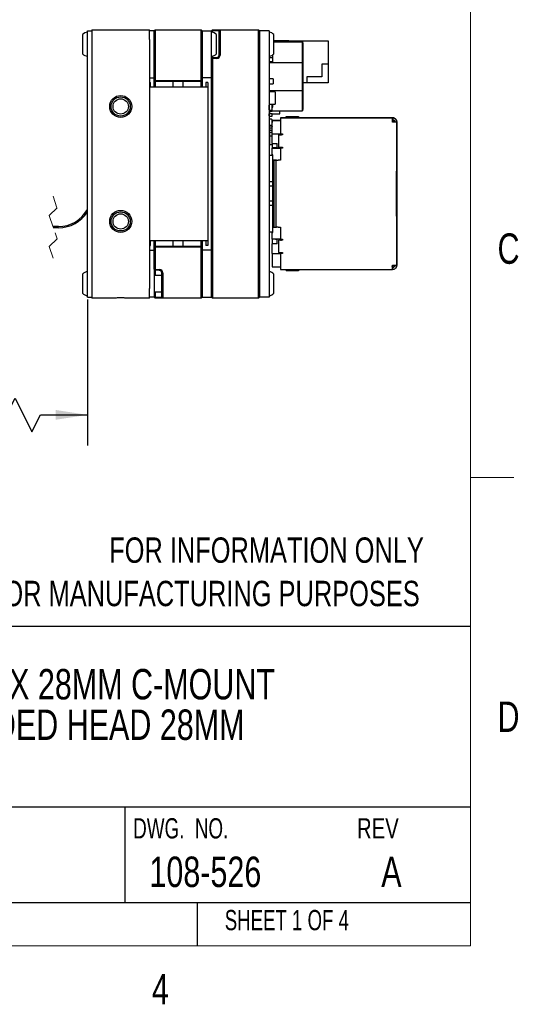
# Model space of a CAD drawing. Header units: millimetres. Extents: x 5 to 274, y 4 to 211.
# Tile 10 of 12: x 222 to 274, y 4 to 107. Entities that reach past the tile are written whole.
import ezdxf

# ---------------------------------------------------------------- set-up
doc = ezdxf.new("R2010")
doc.units = ezdxf.units.MM
doc.linetypes.add('HIDDEN', pattern=[1.905, 1.27, -0.635])
doc.layers.add('DIMENSIONS', color=8, linetype='Continuous')
doc.layers.add('FORMAT', color=7, linetype='Continuous')
doc.styles.add('SLDTEXTSTYLE0', font='TXT', dxfattribs={"width": 0.75})
doc.styles.add('SLDTEXTSTYLE1', font='TXT', dxfattribs={"width": 0.6875})
doc.styles.add('SLDTEXTSTYLE2', font='TXT', dxfattribs={"width": 0.694444})
doc.dimstyles.new('SLDDIMSTYLE0', dxfattribs={"dimtxt": 2.645833, "dimasz": 3.302, "dimexe": 0, "dimexo": 0.0625, "dimgap": 0.661458, "dimtad": 0, "dimtih": 1, "dimtoh": 1, "dimrnd": 1e-09, "dimzin": 12, "dimdsep": 46, "dimtxsty": 'SLDTEXTSTYLE0', "dimsah": 1, "dimcen": 0.09, "dimadec": 0, "dimazin": 3, "dimtfac": 1, "dimtofl": 0, "dimtmove": 0, "dimatfit": 3, "dimfxl": 0, "dimfrac": 2, "dimtolj": 1, "dimtzin": 12, "dimarcsym": 0})

# ---------------------------------------------------------------- blocks, each defined once
blk = doc.blocks.new('SW_NOTE_0')
at = {"layer": 'FORMAT', "color": 0, "char_height": 3.175, "attachment_point": 1, "style": 'SLDTEXTSTYLE0'}
for s, insert in [('PHOENIX 28MM C-MOUNT', (0, 4.09)), ('EXTENDED HEAD 28MM', (0, -0.14))]:
    blk.add_mtext(s, dxfattribs=dict(at, insert=insert))
blk = doc.blocks.new('SW_NOTE_0_3')
at = {"layer": 'FORMAT', "color": 0, "char_height": 2.6458, "attachment_point": 3, "style": 'SLDTEXTSTYLE0'}
for s, insert in [('FOR INFORMATION ONLY', (41.75, 3.41)), ('NOT FOR MANUFACTURING PURPOSES', (41.32, -1.12))]:
    blk.add_mtext(s, dxfattribs=dict(at, insert=insert))
blk = doc.blocks.new('_D')
at = {"layer": 'DIMENSIONS'}
for p, q in [((212.66, 87.46), (212.66, 62.45)), ((229.17, 77.66), (229.17, 62.45)), ((220.73, 65.63), (221.61, 67.39)), ((221.61, 67.39), (223.37, 63.86)), ((212.66, 65.63), (203.63, 65.63)), ((212.66, 65.63), (220.73, 65.63)), ((223.37, 63.86), (224.26, 65.63)), ((224.26, 65.63), (229.17, 65.63))]:
    blk.add_line(p, q, dxfattribs=at)
for points in [[(212.66, 65.63), (215.96, 65.12), (215.96, 66.14)], [(229.17, 65.63), (225.87, 66.14), (225.87, 65.12)]]:
    blk.add_solid(points, dxfattribs=at)
at = {"layer": 'DIMENSIONS', "attachment_point": 1, "style": 'SLDTEXTSTYLE0'}
for s, insert, char_height in [('CABLE LENGTH', (178.5, 69.04), 2.6458), ('154MM', (184.89, 64.84), 2.646)]:
    blk.add_mtext(s, dxfattribs=dict(at, insert=insert, char_height=char_height))

msp = doc.modelspace()

# ---------------------------------------------------------------- linework, layer by layer
at = {"color": 7, "linetype": 'Continuous', "lineweight": 25}
for p, q in [((228.6681278, 105.3276673), (228.6681278, 104.6634406)), ((229.1681289, 104.7276665), (229.1681289, 105.7276666)), ((229.1681289, 105.7276666), (229.6471267, 105.7276666)), ((229.6471267, 105.8276665), (229.6471267, 104.8276663)), ((229.6471267, 105.8276665), (231.9597422, 105.8276665)), ((233.3345159, 105.8276665), (235.6471314, 105.8276665)), ((235.6471314, 104.8276663), (235.6471314, 105.8276665)), ((236.147125, 105.7276666), (235.6471314, 105.7276666)), ((236.147125, 105.7276666), (236.2471266, 105.8276665)), ((236.147125, 104.8276663), (236.147125, 105.7276666)), ((236.2471266, 105.8276665), (236.2471266, 104.8276663)), ((236.2471266, 105.8276665), (241.0471259, 105.8276665)), ((241.0471259, 104.8276663), (241.0471259, 105.8276665)), ((241.0471259, 105.8276665), (241.1471276, 105.7276666)), ((241.1471276, 105.7276666), (241.1471276, 104.8276663)), ((241.1471276, 105.7276666), (242.1471297, 105.7276666)), ((242.1471297, 105.7276666), (242.2471314, 105.8276665)), ((242.2470643, 105.7276666), (242.1471297, 105.7276666)), ((242.1471297, 104.8276663), (242.1471297, 105.7276666)), ((242.2470643, 105.7276666), (242.2471314, 105.8276665)), ((242.2470643, 105.7276666), (242.2470643, 105.5626475)), ((242.7058562, 105.7276666), (242.2470643, 105.7276666)), ((242.2471314, 105.8276665), (242.709343, 105.8276665)), ((242.6471307, 103.327667), (242.6471307, 105.3276673)), ((242.9471283, 105.7276666), (242.7058562, 105.7276666)), ((242.709343, 105.8276665), (243.04713, 105.8276665)), ((243.04713, 105.8276665), (242.9471283, 105.7276666)), ((242.9471283, 104.8276663), (242.9471283, 105.7276666)), ((243.04713, 105.8276665), (243.04713, 104.8276663)), ((243.04713, 105.8276665), (247.0471307, 105.8276665)), ((247.0471307, 104.8276663), (247.0471307, 105.8276665)), ((247.0471307, 105.8276665), (247.1471249, 105.7276666)), ((247.1471249, 105.7276666), (247.1471249, 104.8276663)), ((248.1471269, 105.7276666), (247.1471249, 105.7276666)), ((248.1471269, 105.7276666), (248.1471269, 104.8276663)), ((248.6471279, 103.327667), (248.6471279, 105.3276673)), ((228.6681278, 104.6634406), (228.6681278, 103.327667)), ((229.1681289, 78.9276675), (229.1681289, 104.7276665)), ((229.6471267, 104.8276663), (229.6471267, 78.8276667)), ((235.6471314, 104.8276663), (235.6471314, 78.8276667)), ((236.147125, 100.5276671), (236.147125, 104.8276663)), ((236.147125, 104.8276663), (236.147125, 100.8276675)), ((236.2471266, 104.8276663), (236.2471266, 100.5276671)), ((241.0471259, 100.5276671), (241.0471259, 104.8276663)), ((241.1471276, 104.8276663), (241.1471276, 100.5276671)), ((241.1471276, 100.8276675), (241.1471276, 104.8276663)), ((242.1471297, 100.8276675), (242.1471297, 104.8276663)), ((242.9471283, 103.1970257), (242.9471283, 104.8276663)), ((243.04713, 104.8276663), (243.04713, 103.1970257)), ((247.0471307, 78.8276667), (247.0471307, 104.8276663)), ((247.1471249, 104.8276663), (247.1471249, 78.8276667)), ((248.1471269, 104.8276663), (248.1471269, 78.8276667)), ((248.6471279, 104.6881877), (250.2271279, 104.6881877)), ((250.2271279, 104.6781872), (248.6471279, 104.6781872)), ((248.6471279, 104.6233826), (251.6271367, 104.6233826)), ((248.6471279, 104.5720164), (251.6271367, 104.5720164)), ((250.2271279, 104.6233826), (250.2271279, 104.6881877)), ((250.2271279, 104.6881877), (254.3271302, 104.6881877)), ((251.6271367, 102.5190266), (251.6271367, 104.6233826)), ((251.6271367, 104.6233826), (251.6271367, 104.5720164)), ((251.6271367, 104.5720164), (251.6271367, 102.3920613)), ((251.6271367, 104.4229591), (251.6271367, 104.4721656)), ((251.6271367, 104.4721656), (251.6771375, 104.4721656)), ((251.6271367, 102.3113044), (251.6271367, 104.4229591)), ((251.6771375, 104.4229591), (251.6271367, 104.4229591)), ((251.6771375, 104.4229591), (251.6771301, 102.3113044)), ((251.6771375, 104.4721656), (251.6771375, 104.4229591)), ((251.6771375, 102.4774077), (251.6771375, 104.4721656)), ((254.3271302, 104.6881877), (254.3271302, 102.2381872)), ((242.2470643, 102.9311573), (242.1471297, 102.8239854)), ((242.2471314, 102.8310979), (242.1471297, 102.8239854)), ((242.1471297, 78.8276667), (242.1471297, 102.8239854)), ((242.2470643, 103.0926878), (242.2470643, 102.9311573)), ((242.2470643, 102.9311573), (242.7058562, 102.9471779)), ((242.2471314, 102.8310979), (242.2470643, 102.9311573)), ((242.709343, 102.8472386), (242.2471314, 102.8310979)), ((242.2471314, 102.8310979), (242.2471314, 78.8276667)), ((248.1771304, 103.0807343), (248.1771304, 102.8932553)), ((248.1771304, 102.5017878), (248.1771304, 102.8932553)), ((248.5571324, 102.8932553), (248.1771304, 102.8932553)), ((248.5571324, 102.5017878), (248.5571324, 103.2417059)), ((251.6771301, 101.7405238), (251.6771301, 103.2445455)), ((251.6771301, 103.1456484), (251.6771301, 102.526235)), ((251.6771301, 102.5142452), (251.6771301, 102.9785784)), ((251.6771301, 102.9689653), (251.6771301, 101.9623127)), ((248.5571324, 102.5017878), (248.1771304, 102.5017878)), ((248.1771304, 102.5017878), (248.1771304, 102.3920613)), ((251.6271367, 102.3920613), (248.1771304, 102.3920613)), ((248.1771304, 100.7091688), (248.1771304, 102.3920613)), ((251.6271367, 99.6080475), (251.6271367, 102.5190266)), ((251.6271367, 102.3920613), (251.6271367, 99.4810822)), ((251.6271367, 99.5227011), (251.6271367, 102.3113044)), ((251.6271367, 102.3113044), (251.6771301, 102.3113044)), ((251.6771301, 102.526235), (251.6771301, 102.5142452)), ((251.6771301, 102.4756549), (251.6771301, 102.1678426)), ((251.6771301, 101.5369628), (251.6771301, 102.4756549)), ((251.6771301, 102.3113044), (251.6771301, 99.5227011)), ((251.6771301, 102.1678426), (251.6771301, 101.323878)), ((251.6771301, 101.9623127), (251.6771301, 101.3835712)), ((251.6771375, 99.6888044), (251.6771375, 102.4774077)), ((254.3271302, 102.2381872), (253.6771341, 102.2381872)), ((253.6771341, 102.2381872), (253.6771341, 100.9381876)), ((254.3271302, 102.2381872), (254.3271302, 100.2881877)), ((235.6471314, 100.8276675), (236.147125, 100.8276675)), ((242.1471297, 100.8276675), (241.1471276, 100.8276675)), ((251.6771301, 101.0361236), (251.6771301, 100.4082687)), ((251.6771301, 100.4319364), (251.6771301, 100.9587242)), ((251.6771375, 101.2241017), (251.6771375, 101.6105065)), ((253.6771341, 100.9381876), (252.0771294, 100.9381876)), ((252.0771294, 100.9381876), (252.0771294, 100.2881868)), ((235.6471314, 100.3276674), (235.7471256, 100.3276674)), ((236.7471277, 99.8276673), (235.6471314, 99.8276673)), ((235.7471256, 99.9298399), (235.7471256, 100.3276674)), ((235.7847958, 99.8276673), (235.7471256, 99.9298399)), ((236.2471266, 100.4276673), (236.147125, 100.5276671)), ((236.147125, 100.5276671), (236.2471266, 100.5276671)), ((236.147125, 100.3276674), (236.147125, 100.5276671)), ((236.147125, 99.8276673), (236.147125, 100.3276674)), ((236.2885519, 100.4276673), (236.2471266, 100.5276671)), ((236.2471266, 100.5276671), (241.0471259, 100.5276671)), ((236.2885519, 100.4276673), (236.2471266, 100.4276673)), ((236.2480058, 100.4276673), (236.2480058, 99.8276673)), ((241.0057082, 100.4276673), (236.2885519, 100.4276673)), ((240.5471249, 99.8276673), (236.7471277, 99.8276673)), ((238.147129, 99.8276673), (238.147129, 100.4276673)), ((239.147131, 100.4276673), (239.147131, 99.8276673)), ((241.7019277, 99.8276673), (240.5471249, 99.8276673)), ((241.0057082, 100.4276673), (241.0471259, 100.5276671)), ((241.0471259, 100.4276673), (241.0057082, 100.4276673)), ((241.0462468, 99.8276673), (241.0462468, 100.4276673)), ((241.0471259, 100.5276671), (241.1471276, 100.5276671)), ((241.0471259, 100.4276673), (241.1471276, 100.5276671)), ((241.1471276, 100.5276671), (241.1471276, 100.3276674)), ((241.1471276, 100.3276674), (241.1471276, 99.8276673)), ((241.547127, 99.9298399), (241.5094643, 99.8276673)), ((241.7471303, 100.3276674), (241.547127, 100.3276674)), ((241.547127, 100.3276674), (241.547127, 99.9298399)), ((241.7471303, 99.9298399), (241.7019277, 99.8276673)), ((241.7471303, 100.3276674), (241.7471303, 99.9298399)), ((241.7471303, 99.9298399), (241.7471303, 83.725494)), ((248.5771297, 100.7091688), (248.1771304, 100.7091688)), ((248.1771304, 100.1851695), (248.1771304, 100.7091688)), ((248.1771304, 99.4810822), (248.1771304, 100.1851695)), ((248.1771304, 100.1851695), (248.5771297, 100.1851695)), ((248.5771297, 100.7091688), (248.5771297, 100.1851695)), ((251.6771301, 100.4082687), (251.6771301, 100.1873218)), ((251.6771301, 100.3744301), (251.6771301, 99.7465752)), ((251.6771301, 99.7702439), (251.6771301, 100.2970316)), ((252.0771294, 100.2881868), (251.6771301, 100.2881868)), ((251.6771301, 99.6077858), (251.6771301, 100.2637666)), ((251.6771301, 100.2464514), (251.6771301, 99.6875853)), ((251.6771301, 99.7465752), (251.6771301, 99.5256283)), ((254.3271302, 100.2881877), (252.0771294, 100.2881877)), ((248.1671317, 99.2079728), (248.1671317, 99.0179727)), ((248.1671317, 99.0179727), (248.1671317, 98.9228344)), ((248.1671317, 99.0179727), (248.1771304, 99.0179727)), ((248.1671317, 98.9228344), (248.1671317, 98.8745742)), ((248.1671317, 98.9228344), (248.1771304, 98.9228344)), ((248.1671317, 98.8745742), (248.1771304, 98.8745742)), ((248.1771304, 99.4810822), (248.1771304, 99.3676685)), ((248.1771304, 99.4810822), (251.6271367, 99.4810822)), ((248.7771331, 99.3676685), (248.1771304, 99.3676685)), ((248.1771304, 98.0676688), (248.1771304, 99.3676685)), ((248.7771331, 99.3676685), (248.7771331, 98.0676688)), ((251.6271367, 97.4280924), (251.6271367, 99.6080475)), ((251.6271367, 97.5279432), (251.6271367, 99.5227011)), ((251.6271367, 99.5227011), (251.6771301, 99.5227011)), ((251.6271367, 99.4810822), (251.6271367, 97.3767262)), ((251.6771301, 99.7127366), (251.6771301, 99.0848826)), ((251.6771301, 97.5771496), (251.6771375, 99.6888044)), ((251.6771301, 99.6875853), (251.6771301, 99.6001192)), ((251.6771301, 99.1085503), (251.6771301, 99.6353381)), ((251.6771301, 98.9460932), (251.6771301, 99.6020731)), ((251.6771301, 99.5847589), (251.6771301, 99.0258917)), ((251.6771301, 99.5227011), (251.6771301, 97.5279432)), ((251.6771301, 99.0848826), (251.6771301, 98.8639357)), ((251.6771301, 99.0258917), (251.6771301, 98.9384256)), ((251.6771301, 98.2843997), (251.6771301, 98.9403805)), ((251.6771301, 98.9230653), (251.6771301, 98.3641992)), ((248.1571331, 97.4775819), (248.1571331, 97.977582)), ((248.1671317, 98.4579386), (248.1671317, 98.4179728)), ((248.1771304, 98.4579386), (248.1671317, 98.4579386)), ((248.1671317, 98.4179728), (248.1671317, 98.2279727)), ((248.1771304, 98.4179728), (248.1671317, 98.4179728)), ((248.1671317, 98.2279727), (248.1671317, 98.0075808)), ((248.1771304, 98.0676688), (248.7771331, 98.0676688)), ((248.1771304, 98.0676688), (248.1771304, 98.0175823)), ((248.4071373, 98.0275819), (248.2071339, 98.0275819)), ((248.4571307, 97.4775819), (248.4571307, 97.977582)), ((248.4571307, 97.7509549), (248.5571324, 97.7509549)), ((248.5571324, 97.7509549), (248.5571324, 98.0676688)), ((251.6771301, 98.3641992), (251.6771301, 98.2767331)), ((248.1571331, 96.857593), (248.1571331, 97.0575927)), ((248.1671317, 97.4475822), (248.1671317, 97.3377541)), ((248.1771304, 97.3377541), (248.1671317, 97.3377541)), ((248.1671317, 97.0977532), (248.1671317, 96.8177534)), ((248.1771304, 97.0977532), (248.1671317, 97.0977532)), ((248.1771304, 96.8177534), (248.1671317, 96.8177534)), ((248.1771304, 97.3377541), (248.1771304, 97.3277535)), ((248.1771304, 97.3277535), (248.1771304, 97.1077537)), ((248.1771304, 97.3277535), (248.4571307, 97.3277535)), ((248.1771304, 97.1077537), (248.4571307, 97.1077537)), ((248.1771304, 97.0977532), (248.1771304, 97.1077537)), ((248.1771304, 96.8177534), (248.1771304, 96.8077533)), ((248.1771304, 96.8077533), (248.4571307, 96.8077533)), ((248.2071339, 96.8075931), (248.2031329, 96.8077533)), ((248.2071339, 97.427582), (248.4071373, 97.427582)), ((248.2071339, 96.8075931), (248.4071373, 96.8075931)), ((248.4111308, 96.8077533), (248.4071373, 96.8075931)), ((248.4571307, 97.6177534), (248.4671368, 97.6177534)), ((248.4571307, 97.3377541), (248.4671368, 97.3377541)), ((248.4571307, 97.3277535), (248.4571307, 97.3377541)), ((248.4571307, 97.0977532), (248.4571307, 97.1077537)), ((248.4571307, 97.0977532), (248.4671368, 97.0977532)), ((248.4571307, 96.8177534), (248.4671368, 96.8177534)), ((248.4571307, 96.8077533), (248.4571307, 96.8177534)), ((248.4671368, 97.3377541), (248.4671368, 97.6177534)), ((248.4671368, 97.3767262), (251.6271367, 97.3767262)), ((248.4671368, 96.8177534), (248.4671368, 97.0977532)), ((248.4671368, 97.0555484), (249.2771341, 97.0555484)), ((249.2771341, 97.0555484), (249.2771341, 97.3767262)), ((249.3364557, 96.6527989), (251.5798776, 96.6527989)), ((261.0364525, 96.652798), (249.3364557, 96.652798)), ((249.3364557, 96.652798), (249.3364557, 96.2027978)), ((249.9364584, 96.6527994), (249.9364584, 96.7822355)), ((249.9364584, 96.7822355), (251.236458, 96.7822355)), ((251.236458, 96.6527989), (251.236458, 96.7822355)), ((251.236458, 96.7822355), (251.236458, 96.6527994)), ((251.445037, 96.6527989), (251.5798776, 96.6527989)), ((251.5798776, 96.6527989), (254.3917193, 96.6527994)), ((251.5798776, 96.6527994), (253.6364539, 96.6527994)), ((251.6271367, 97.5279432), (251.6771301, 97.5279432)), ((251.6271367, 97.3767262), (251.6271367, 97.4280924)), ((251.6771301, 97.5279432), (251.6771301, 97.5771496)), ((254.0639459, 96.6527994), (254.3917193, 96.6527994)), ((254.3917193, 96.6527994), (259.536457, 96.6527994)), ((259.536457, 96.6527989), (259.2364593, 96.6527989)), ((259.2364593, 96.652798), (261.0364525, 96.652798)), ((261.03646, 96.6527994), (259.536457, 96.6527989)), ((261.0364525, 96.2027978), (261.0364525, 96.652798)), ((261.0364525, 96.652798), (261.0364525, 96.4527979)), ((248.1571331, 96.437581), (248.1571331, 95.9375814)), ((248.1671317, 95.7484321), (248.1671317, 95.6084324)), ((248.1671317, 95.6084324), (248.1771304, 95.6084324)), ((248.1771304, 95.8975811), (248.1771304, 95.7584322)), ((248.4571307, 95.7584322), (248.1771304, 95.7584322)), ((248.1771304, 95.7584322), (248.1771304, 95.7484321)), ((248.1771304, 95.6084324), (248.4571307, 95.6084324)), ((248.1771304, 95.6084324), (248.1771304, 95.3084325)), ((248.4071373, 96.4875814), (248.2071339, 96.4875814)), ((248.2071339, 95.887581), (248.4071373, 95.887581)), ((248.4571307, 95.9375814), (248.4571307, 96.437581)), ((248.4571307, 96.3340882), (248.4864562, 96.3340882)), ((248.4571307, 95.7584322), (248.4571307, 95.7484321)), ((248.4571307, 95.6084324), (248.4671368, 95.6084324)), ((248.4571307, 95.3084325), (248.4571307, 95.6084324)), ((248.4671368, 95.6084324), (248.4671368, 95.7484321)), ((248.9864572, 96.352799), (248.4864562, 96.352799)), ((248.4864562, 96.3527985), (249.0312873, 96.3527985)), ((248.4864562, 96.3527985), (249.3364557, 96.3527985)), ((248.4864562, 96.352798), (248.4864562, 96.1527979)), ((249.3364557, 96.352798), (248.4864562, 96.352798)), ((248.4864562, 94.9777981), (248.4864562, 96.1527979)), ((248.9864572, 96.352799), (249.3364557, 96.352799)), ((249.0312873, 96.3527985), (249.3398606, 96.3527985)), ((249.3411942, 96.3527985), (249.0312873, 96.3527985)), ((249.3364557, 96.2027978), (249.3364557, 94.9777981)), ((261.0364525, 96.2027978), (261.0364525, 96.4527979)), ((261.4864527, 96.2027978), (261.0364525, 96.2027978)), ((261.2864568, 96.2027978), (261.0364525, 96.2027978)), ((261.4864527, 96.2027978), (261.2864568, 96.2027978)), ((261.4864527, 96.2027992), (261.4864527, 93.7027993)), ((261.4864527, 91.0777979), (261.4864527, 96.2027978)), ((261.4864527, 94.9527986), (261.4864527, 95.6327418)), ((261.4864527, 95.6327418), (261.4864527, 95.3327418)), ((261.4864527, 95.3327414), (261.4864527, 95.6327413)), ((261.4864527, 95.6327413), (261.4864527, 94.9527986)), ((248.1671317, 95.3084325), (248.1671317, 95.1684323)), ((248.1771304, 95.3084325), (248.1671317, 95.3084325)), ((248.4571307, 95.3084325), (248.1771304, 95.3084325)), ((248.1771304, 95.1584323), (248.1771304, 95.1684323)), ((248.1771304, 95.1584323), (248.4571307, 95.1584323)), ((248.1771304, 95.1584323), (248.1771304, 94.7330907)), ((248.1771304, 94.7330907), (248.1771304, 93.8551474)), ((248.4864562, 94.7330907), (248.1771304, 94.7330907)), ((248.4671368, 95.3084325), (248.4571307, 95.3084325)), ((248.4571307, 95.1584323), (248.4571307, 95.1684323)), ((248.4671368, 95.1684323), (248.4671368, 95.3084325)), ((248.4864562, 94.9777981), (249.3364557, 94.9777981)), ((248.4864562, 93.9777988), (248.4864562, 94.9777981)), ((249.4364573, 94.8777978), (249.1364523, 94.8777978)), ((249.1364523, 94.8777978), (249.301043, 94.8777978)), ((249.1364523, 94.8777978), (249.1364523, 93.5777981)), ((249.301043, 94.9777981), (249.301043, 94.8777978)), ((249.3364557, 94.9777981), (249.536459, 94.9777981)), ((249.3364557, 94.8777978), (249.4364573, 94.8777978)), ((249.536459, 94.8777978), (249.4364573, 94.8777978)), ((249.536459, 94.9777981), (249.536459, 94.8777978)), ((261.4864527, 94.7527989), (261.4864527, 94.952799)), ((261.4864527, 94.9527981), (261.4864527, 94.752798)), ((261.4864527, 82.7027989), (261.4864527, 94.7527989)), ((261.4864527, 94.752798), (261.4864527, 92.3777983)), ((248.1771304, 93.8551474), (248.4864562, 93.8551474)), ((248.4864562, 93.9777988), (248.9864572, 93.9777988)), ((248.4864562, 93.9777988), (248.4864562, 93.4977989)), ((248.9864572, 93.4777978), (248.9864572, 93.9777988)), ((249.301043, 93.5777976), (249.301043, 93.4777978)), ((249.4364573, 93.5777976), (249.536459, 93.5777976)), ((249.536459, 93.5777976), (249.536459, 93.4777978)), ((261.4864527, 93.7027993), (261.4864527, 83.752799)), ((248.1471269, 92.7277979), (248.5464557, 92.7277979)), ((248.4430714, 93.4227995), (248.4430714, 92.9227994)), ((248.4430714, 92.9227994), (248.4542473, 92.9227994)), ((248.4864562, 93.4227995), (248.4434812, 93.4227995)), ((248.4864562, 93.4227995), (248.4542473, 93.4227995)), ((248.4542473, 92.9227994), (248.4864562, 92.9227994)), ((248.9864572, 93.4977989), (248.4864562, 93.4977989)), ((248.4864562, 92.7777978), (248.4864562, 93.4777978)), ((248.4864562, 93.4777978), (249.3364557, 93.4777978)), ((249.0864589, 93.4777978), (248.4864562, 93.4777978)), ((248.5464557, 92.7777978), (248.4864562, 92.7777978)), ((248.4864562, 92.7777978), (248.4864562, 92.7277979)), ((248.5464557, 92.7277979), (248.5464557, 92.7777978)), ((248.5464557, 92.2277978), (248.5464557, 92.7277979)), ((248.5464557, 91.7277978), (248.5464557, 92.7277977)), ((248.8377585, 93.4977994), (248.8377585, 93.4777978)), ((249.0864589, 93.4777983), (249.3364557, 93.4777983)), ((249.301043, 93.4777978), (249.3364557, 93.4777978)), ((249.536459, 93.4777978), (249.3364557, 93.4777978)), ((249.3364557, 93.4777978), (249.3364557, 92.2277978)), ((248.5464557, 91.9716236), (248.5464557, 91.2277977)), ((248.5464557, 89.9777976), (248.5464557, 91.7277978)), ((248.7134381, 92.2277978), (248.5670864, 92.2277978)), ((248.6302449, 92.2277976), (248.6729516, 92.2277976)), ((248.6729516, 85.2277976), (248.6729516, 92.2277976)), ((248.8608925, 92.2277976), (248.6729516, 92.2277976)), ((248.7134381, 92.2277978), (249.1073578, 92.2277978)), ((248.8181858, 92.2277978), (248.7461015, 92.2277978)), ((248.9104017, 92.2277978), (248.7640424, 92.2277978)), ((248.8181858, 92.2277978), (248.8608925, 92.2277976)), ((248.8608925, 92.2277976), (248.8608925, 85.2277976)), ((248.9104017, 92.2277978), (249.1073578, 92.2277978)), ((249.3364557, 92.2277978), (249.1073578, 92.2277978)), ((261.4864527, 92.3777983), (261.4864527, 92.1777982)), ((261.4864527, 92.1777982), (261.4864527, 91.977798)), ((261.4864527, 91.977798), (261.4864527, 91.2777981)), ((248.5464557, 91.2277977), (248.5464557, 90.4839719)), ((261.4607184, 91.0777979), (261.4864527, 91.0777979)), ((261.4607184, 86.377798), (261.4607184, 91.0777979)), ((261.4864527, 91.2777981), (261.4864527, 91.0777979)), ((248.5464557, 89.9777976), (248.1471269, 89.9777976)), ((248.5464557, 89.4986689), (248.1471269, 89.4986689)), ((248.5464557, 89.4986689), (248.5464557, 89.9777976)), ((248.5464557, 87.9569264), (248.5464557, 89.4986689)), ((248.5464557, 87.9569264), (248.1471269, 87.9569264)), ((248.5464557, 87.4777976), (248.1471269, 87.4777976)), ((248.5464557, 87.4777976), (248.5464557, 87.9569264)), ((248.5464557, 85.7277977), (248.5464557, 87.4777976)), ((248.5464557, 86.9716237), (248.5464557, 86.2277978)), ((261.4864527, 86.377798), (261.4607184, 86.377798)), ((261.4864527, 81.2527981), (261.4864527, 86.377798)), ((261.4864527, 86.377798), (261.4864527, 86.1777981)), ((248.5464557, 86.2277978), (248.5464557, 85.4839719)), ((248.5464557, 84.7277978), (248.5464557, 85.7277977)), ((261.4864527, 86.1777981), (261.4864527, 85.4777981)), ((261.4864527, 85.4777981), (261.4864527, 85.277798)), ((226.1576249, 85.2891671), (225.5699529, 85.2891671)), ((226.1576249, 85.1661671), (225.6109535, 85.1661671)), ((248.1471269, 84.7277978), (248.5464557, 84.7277978)), ((248.4430714, 84.5327993), (248.4430714, 84.0327992)), ((248.4864562, 84.5327993), (248.4434812, 84.5327993)), ((248.4864562, 84.5327993), (248.4542473, 84.5327993)), ((248.4864562, 84.7277978), (248.4864562, 84.6777979)), ((248.4864562, 84.6777979), (248.5464557, 84.6777979)), ((248.4864562, 83.9777981), (248.4864562, 84.6777979)), ((248.5464557, 84.7277978), (248.5464557, 85.2277979)), ((248.5464557, 84.6777979), (248.5464557, 84.7277978)), ((248.6729516, 85.2277976), (248.6302449, 85.2277976)), ((248.6729516, 85.2277976), (248.8608925, 85.2277976)), ((248.8608925, 85.2277979), (248.9104017, 85.2277979)), ((249.1073578, 85.2277979), (248.9104017, 85.2277979)), ((249.1073578, 85.2277979), (249.3364557, 85.2277979)), ((249.3364557, 85.2277979), (249.3364557, 83.9777976)), ((261.4864527, 85.2777982), (261.4864527, 85.0777981)), ((261.4864527, 85.0777981), (261.4864527, 82.7027984)), ((235.6471314, 83.827667), (236.7471277, 83.827667)), ((235.6471314, 83.327667), (235.7471256, 83.327667)), ((235.7471256, 83.725494), (235.7847958, 83.827667)), ((235.7471256, 83.327667), (235.7471256, 83.725494)), ((236.147125, 83.327667), (236.147125, 83.827667)), ((236.147125, 83.1276668), (236.147125, 83.327667)), ((236.2480058, 83.827667), (236.2480058, 83.2276671)), ((236.7471277, 83.827667), (240.5471249, 83.827667)), ((238.147129, 83.2276671), (238.147129, 83.827667)), ((239.147131, 83.827667), (239.147131, 83.2276671)), ((240.5471249, 83.827667), (241.7019277, 83.827667)), ((241.0462468, 83.2276671), (241.0462468, 83.827667)), ((241.1471276, 83.827667), (241.1471276, 83.327667)), ((241.1471276, 83.327667), (241.1471276, 83.1276668)), ((241.5094643, 83.827667), (241.547127, 83.725494)), ((241.547127, 83.725494), (241.547127, 83.327667)), ((241.7471303, 83.327667), (241.547127, 83.327667)), ((241.7019277, 83.827667), (241.7471303, 83.725494)), ((241.7471303, 83.725494), (241.7471303, 83.327667)), ((248.4430714, 84.0327992), (248.4542473, 84.0327992)), ((248.4542473, 84.0327992), (248.4864562, 84.0327992)), ((249.3364557, 83.9777981), (248.4864562, 83.9777981)), ((248.8377585, 83.9577994), (248.4864562, 83.9577994)), ((248.4864562, 83.9577989), (248.4864562, 83.477799)), ((248.9864572, 83.9577989), (248.4864562, 83.9577989)), ((248.9864572, 83.477799), (248.4864562, 83.477799)), ((248.4864562, 82.4777979), (248.4864562, 83.477799)), ((248.8377585, 83.9777981), (248.8377585, 83.9577994)), ((248.8377585, 83.9577994), (248.9864572, 83.9577994)), ((248.9864572, 83.477799), (248.9864572, 83.9777981)), ((249.4364573, 83.8777978), (249.1364523, 83.8777978)), ((249.301043, 83.8777978), (249.1364523, 83.8777978)), ((249.1364523, 83.8777978), (249.1364523, 82.5777977)), ((249.301043, 83.9777981), (249.301043, 83.8777978)), ((249.3364557, 83.9777976), (249.536459, 83.9777976)), ((249.3364557, 83.8777978), (249.4364573, 83.8777978)), ((249.536459, 83.8777978), (249.4364573, 83.8777978)), ((249.536459, 83.9777976), (249.536459, 83.8777978)), ((261.4864527, 83.752799), (261.4864527, 81.252799)), ((235.6471314, 82.8276669), (236.147125, 82.8276669)), ((236.147125, 83.1276668), (236.2471266, 83.2276671)), ((236.147125, 80.8313485), (236.147125, 83.1276668)), ((236.2471266, 83.1276668), (236.147125, 83.1276668)), ((236.147125, 82.8276669), (236.147125, 78.8276667)), ((236.2471266, 83.1276668), (236.2885519, 83.2276671)), ((236.2471266, 83.2276671), (236.2885519, 83.2276671)), ((236.2471266, 83.1276668), (236.2471266, 80.824236)), ((241.0471259, 83.1276668), (236.2471266, 83.1276668)), ((236.2885519, 83.2276671), (241.0057082, 83.2276671)), ((241.0471259, 83.1276668), (241.0057082, 83.2276671)), ((241.0057082, 83.2276671), (241.0471259, 83.2276671)), ((241.1471276, 83.1276668), (241.0471259, 83.2276671)), ((241.0471259, 78.8276667), (241.0471259, 83.1276668)), ((241.1471276, 83.1276668), (241.0471259, 83.1276668)), ((241.1471276, 83.1276668), (241.1471276, 78.8276667)), ((242.1471297, 82.8276669), (241.1471276, 82.8276669)), ((241.1471276, 78.8276667), (241.1471276, 82.8276669)), ((242.1471297, 78.8276667), (242.1471297, 82.8276669)), ((248.4864562, 82.4777979), (248.4864562, 81.302798)), ((248.4864562, 82.4777979), (249.3364557, 82.4777979)), ((248.4864562, 82.4777979), (249.0864589, 82.4777979)), ((249.0864589, 82.4777979), (249.3364557, 82.4777979)), ((249.1364523, 82.5777977), (249.4364573, 82.5777977)), ((249.301043, 82.5777977), (249.301043, 82.4777979)), ((249.301043, 82.4777979), (249.3364557, 82.4777979)), ((249.536459, 82.4777979), (249.3364557, 82.4777979)), ((249.3364557, 82.4777979), (249.3364557, 81.2527981)), ((249.4364573, 82.5777977), (249.536459, 82.5777977)), ((249.536459, 82.5777977), (249.536459, 82.4777979)), ((261.4864527, 82.5027988), (261.4864527, 82.7027989)), ((261.4864527, 82.7027984), (261.4864527, 82.5027983)), ((261.4864527, 81.8228555), (261.4864527, 82.5027988)), ((261.4864527, 82.5027983), (261.4864527, 81.822855)), ((248.4864562, 81.302798), (248.4864562, 81.1027983)), ((249.3364557, 81.2527981), (249.3364557, 80.8027979)), ((261.0364525, 81.2527981), (261.4864527, 81.2527981)), ((261.0364525, 80.8347237), (261.0364525, 81.2527981)), ((261.0364525, 81.0205346), (261.0364525, 81.2527981)), ((261.4864527, 82.1228555), (261.4864527, 81.8228555)), ((261.4864527, 81.822855), (261.4864527, 82.122855)), ((228.6681278, 80.3276669), (228.6681278, 80.2469576)), ((228.6681278, 80.2469576), (228.6681278, 78.3276666)), ((236.147125, 80.8313485), (236.2471266, 80.824236)), ((236.247067, 80.7241775), (236.147125, 80.8313485)), ((236.247067, 80.7241775), (236.2471266, 80.824236)), ((236.7058514, 80.708156), (236.247067, 80.7241775)), ((236.247067, 80.7241775), (236.247067, 80.1776672)), ((236.2471266, 80.824236), (236.7093458, 80.8080953)), ((236.947131, 78.8276667), (236.947131, 80.4583082)), ((237.0471253, 80.4583082), (237.0471253, 78.8276667)), ((248.4864562, 81.1027983), (249.3364557, 81.1027983)), ((248.4864562, 81.1027983), (249.0312873, 81.1027983)), ((248.6471279, 78.3276666), (248.6471279, 80.3276669)), ((249.0312873, 81.1027983), (249.3398606, 81.1027983)), ((249.3364557, 80.8027979), (260.9164535, 80.8027979)), ((249.9364584, 80.8027988), (249.9364584, 80.6733627)), ((251.236458, 80.6733627), (249.9364584, 80.6733627)), ((251.236458, 80.8027988), (251.236458, 80.6733627)), ((251.445037, 80.8027988), (253.6364539, 80.8027988)), ((259.1864585, 80.8027988), (259.536457, 80.8027988)), ((259.536457, 80.8027979), (261.0364525, 80.8027979)), ((260.9164535, 80.8027979), (261.0364525, 80.8347237)), ((261.0364525, 81.0205346), (261.0364525, 80.8347237)), ((261.0364525, 80.8027979), (261.0364525, 80.8344424)), ((236.947131, 80.1776672), (236.147125, 80.1776672)), ((229.1681289, 77.9276673), (229.1681289, 78.9276675)), ((229.6471267, 78.8276667), (229.6471267, 77.8276675)), ((235.6471314, 77.8276675), (235.6471314, 78.8276667)), ((236.147125, 78.8276667), (236.147125, 77.9276673)), ((236.147125, 78.4776673), (236.947131, 78.4776673)), ((236.247067, 78.4776673), (236.247067, 77.9276673)), ((236.947131, 77.9276673), (236.947131, 78.8276667)), ((237.0471253, 78.8276667), (237.0471253, 77.8276675)), ((241.0471259, 77.8276675), (241.0471259, 78.8276667)), ((241.1471276, 78.8276667), (241.1471276, 77.9276673)), ((242.1471297, 77.9276673), (242.1471297, 78.8276667)), ((242.2471314, 78.8276667), (242.2471314, 77.8276675)), ((247.0471307, 77.8276675), (247.0471307, 78.8276667)), ((247.1471249, 78.8276667), (247.1471249, 77.9276673)), ((248.1471269, 78.8276667), (248.1471269, 77.9276673)), ((229.1681289, 77.9276673), (229.6471267, 77.9276673)), ((231.9597422, 77.8276675), (229.6471267, 77.8276675)), ((235.6471314, 77.8276675), (233.3345159, 77.8276675)), ((236.147125, 77.9276673), (235.6471314, 77.9276673)), ((236.2471266, 77.8276675), (236.147125, 77.9276673)), ((236.247067, 77.9276673), (236.147125, 77.9276673)), ((236.247067, 77.9276673), (236.7058514, 77.9276673)), ((236.2471266, 77.8276675), (236.247067, 77.9276673)), ((236.7093458, 77.8276675), (236.2471266, 77.8276675)), ((236.7058514, 77.9276673), (236.947131, 77.9276673)), ((237.0471253, 77.8276675), (236.7093458, 77.8276675)), ((237.0471253, 77.8276675), (236.947131, 77.9276673)), ((241.0471259, 77.8276675), (237.0471253, 77.8276675)), ((241.1471276, 77.9276673), (241.0471259, 77.8276675)), ((241.1471276, 77.9276673), (242.1471297, 77.9276673)), ((242.2471314, 77.8276675), (242.1471297, 77.9276673)), ((247.0471307, 77.8276675), (242.2471314, 77.8276675)), ((247.1471249, 77.9276673), (247.0471307, 77.8276675)), ((248.1471269, 77.9276673), (247.1471249, 77.9276673))]:
    msp.add_line(p, q, dxfattribs=at)
at = {"color": 7, "linetype": 'HIDDEN', "lineweight": 18}
for p, q in [((225.5904501, 88.464167), (225.9950126, 87.2504795)), ((225.9950126, 87.2504795), (225.1858876, 86.4413545)), ((225.1858876, 86.4413545), (225.9950126, 84.0139795)), ((225.9950126, 84.0139795), (225.1858876, 83.2048545)), ((225.1858876, 83.2048545), (225.5904501, 81.991167))]:
    msp.add_line(p, q, dxfattribs=at)
at = {"color": 7, "linetype": 'Continuous', "lineweight": 25, "flags": 128}
for points in [[(248.1571331, 97.4775819), (248.1580942, 97.4678273), (248.1586232, 97.4654552)], [(249.1364523, 93.5777981), (249.142219, 93.5777981), (249.1592883, 93.5777981), (249.1870119, 93.5777981), (249.2243244, 93.5777981), (249.2697879, 93.5777976), (249.3216514, 93.5777976), (249.3779256, 93.5777976), (249.4364573, 93.5777976)], [(248.6302449, 92.2277976), (248.6017465, 92.2277978), (248.5789998, 92.2277978), (248.5621094, 92.2277978), (248.5511421, 92.2277978), (248.5464557, 92.2277978), (248.5471486, 92.2277978), (248.5541372, 92.2277978), (248.5670864, 92.2277978)], [(248.5464557, 85.2277979), (248.5511421, 85.2277979), (248.5621094, 85.2277979), (248.5789998, 85.2277976), (248.6017465, 85.2277976), (248.6302449, 85.2277976)]]:
    msp.add_lwpolyline(points, dxfattribs=at)
at = {"color": 7, "linetype": 'Continuous', "lineweight": 25}
for centre, radius in [((232.6471298, 97.8276693), 1.1500004), ((232.6471263, 97.8276693), 0.9999998), ((232.6471282, 97.8276651), 0.799998), ((232.6471298, 85.8276693), 1.1500005), ((232.6471262, 85.8276693), 0.9999999), ((232.647128, 85.8276645), 0.7999979)]:
    msp.add_circle(centre, radius, dxfattribs=at)
for centre, radius, start, end in [((229.2293734, 104.8301775), 0.7499951, 94.683983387, 138.446118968), ((242.0858645, 104.8301361), 0.750038, 41.555197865, 85.31469978), ((248.0858824, 104.8301775), 0.7499951, 41.553881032, 85.316016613), ((229.2293642, 103.8251413), 0.7499779, 221.553456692, 265.316611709), ((242.0858736, 103.8251826), 0.7500209, 274.684705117, 318.445226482), ((242.6971335, 103.1970205), 0.2499948, 271.999527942, 0.001192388), ((242.6971202, 103.197035), 0.3500098, 272.001256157, 359.998484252), ((248.0858916, 103.8251413), 0.7499779, 274.683388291, 318.446543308), ((248.1771304, 99.2079746), 0.0099987, 89.999971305, 180.010701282), ((248.2071376, 97.9775774), 0.0500045, 90.004186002, 179.994746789), ((248.1771304, 98.4579396), 0.0099987, 89.999970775, 180.005365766), ((248.1771304, 98.2279718), 0.0099987, 179.994634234, 270.000029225), ((248.4071389, 97.9775901), 0.0499918, 359.99067812, 90.001850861), ((248.4071378, 97.9775875), 0.0499944, 14.031323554, 90.000593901), ((248.2071391, 97.4775881), 0.0500061, 180.007075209, 269.993992), ((248.2071606, 97.0575851), 0.0500275, 143.143126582, 179.991244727), ((248.207164, 96.8576023), 0.050031, 180.010612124, 216.855550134), ((248.1771304, 97.3377522), 0.0099987, 179.989298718, 270.000028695), ((248.1771304, 97.0977551), 0.0099987, 89.999971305, 180.010701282), ((248.1771304, 96.817752), 0.0099987, 179.99196637, 270.000029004), ((248.4071373, 97.4775754), 0.0499934, 269.999970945, 0.007500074), ((248.4571254, 97.6177426), 0.0100114, 0.062150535, 89.969855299), ((248.4571254, 97.3377649), 0.0100114, 270.030144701, 359.937849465), ((248.4571254, 97.0977423), 0.0100114, 0.062150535, 89.969855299), ((248.4571254, 96.8177647), 0.0100114, 270.030146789, 359.935179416), ((248.2071391, 96.4375753), 0.0500061, 90.006007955, 179.993458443), ((248.2071391, 95.9375871), 0.0500061, 180.006541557, 269.993992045), ((248.1771304, 95.7484335), 0.0099987, 89.999970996, 180.00803363), ((248.4071373, 96.437588), 0.0499934, 359.99196637, 90.000029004), ((248.4071373, 95.9375744), 0.0499934, 269.999970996, 0.00803363), ((248.4571254, 95.7484208), 0.0100114, 0.064820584, 89.969853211), ((260.9864588, 96.1527972), 0.1999994, 14.477740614, 75.524302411), ((248.1771304, 95.1684309), 0.0099987, 179.99196637, 270.000029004), ((248.4571254, 95.1684437), 0.0100114, 270.030146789, 359.935179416), ((226.157622, 88.7276787), 3.4385116, 270.000047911, 331.107306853), ((226.1576252, 88.7276739), 3.5615068, 269.999995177, 327.702946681), ((260.9864582, 81.3027926), 0.1999943, 270.000268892, 333.435964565), ((229.2293682, 79.8301875), 0.7499844, 94.68365418, 138.446448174), ((236.697123, 80.4583003), 0.2500081, 0.001804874, 87.999243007), ((236.6971288, 80.458312), 0.3499965, 359.999374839, 87.999621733), ((248.0858876, 79.8301875), 0.7499844, 41.553551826, 85.31634582), ((229.2293694, 78.8251512), 0.7499887, 221.553785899, 265.316282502), ((248.0858864, 78.8251512), 0.7499887, 274.683717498, 318.446214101)]:
    msp.add_arc(centre, radius, start, end, dxfattribs=at)
for points, knots in [([(231.9597422, 105.8276665), (231.9944978, 105.8274526), (232.0652537, 105.8270172), (232.1733558, 105.824682), (232.2847682, 105.8221859), (232.4018781, 105.8198323), (232.5237114, 105.818182), (232.6501727, 105.8175945), (232.7776302, 105.8182392), (232.8992864, 105.8199717), (233.0499456, 105.822959), (233.1928709, 105.8267395), (233.2995492, 105.8274376), (233.3345159, 105.8276665)], [0, 0, 0, 0, 0.0758340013, 0.1543834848, 0.2359185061, 0.3189886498, 0.4099571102, 0.5017693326, 0.5949147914, 0.6880570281, 0.7672361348, 0.9237053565, 1, 1, 1, 1]), ([(251.6771301, 103.2445455), (251.6771301, 103.2448147), (251.6771301, 103.24613), (251.6771301, 103.2484422), (251.6771301, 103.2514333), (251.6771301, 103.2542769), (251.6771301, 103.2569731), (251.6771301, 103.2595212), (251.6771301, 103.2619215), (251.6771301, 103.2641744), (251.6771301, 103.2662798), (251.6771301, 103.2682381), (251.6771301, 103.2700492), (251.6771301, 103.2717144), (251.6771301, 103.273234), (251.6771301, 103.2746089), (251.6771301, 103.2758399), (251.6771301, 103.2769273), (251.6771301, 103.277874), (251.6771301, 103.2786756), (251.6771301, 103.2793489), (251.6771301, 103.2798524), (251.6771301, 103.2802947), (251.6771301, 103.2804409), (251.6771301, 103.280711), (251.6771301, 103.2806023), (251.6771301, 103.2804654), (251.6771301, 103.2801767), (251.6771301, 103.2797702), (251.6771301, 103.27923), (251.6771301, 103.2782601), (251.6771301, 103.2771225), (251.6771301, 103.2758209), (251.6771301, 103.2746614), (251.6771301, 103.2733821), (251.6771301, 103.2719838), (251.6771301, 103.2704686), (251.6771301, 103.2688372), (251.6771301, 103.2670913), (251.6771301, 103.2652324), (251.6771301, 103.2632614), (251.6771301, 103.2611799), (251.6771301, 103.2589888), (251.6771301, 103.2566897), (251.6771301, 103.2542837), (251.6771301, 103.2508658), (251.6771301, 103.2473094), (251.6771301, 103.2436164), (251.6771301, 103.2406945), (251.6771301, 103.2376733), (251.6771301, 103.2345534), (251.6771301, 103.2313363), (251.6771301, 103.2280226), (251.6771301, 103.2246137), (251.6771301, 103.2211106), (251.6771301, 103.2162547), (251.6771301, 103.2112768), (251.6771301, 103.2061781), (251.6771301, 103.20222), (251.6771301, 103.1981737), (251.6771301, 103.1940405), (251.6771301, 103.1898213), (251.6771301, 103.185517), (251.6771301, 103.17961), (251.6771301, 103.1735927), (251.6771301, 103.1674665), (251.6771301, 103.1627509), (251.6771301, 103.1554692), (251.6771301, 103.1497595), (251.6771301, 103.1456484)], [0, 0, 0, 0, 0.00471790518, 0.02305624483, 0.04052936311, 0.05714814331, 0.07290170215, 0.08779003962, 0.10181315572, 0.1149764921, 0.12728004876, 0.13871838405, 0.14930238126, 0.15902659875, 0.16790736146, 0.17593922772, 0.1831276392, 0.18948347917, 0.19500674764, 0.19970288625, 0.20358821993, 0.20665730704, 0.20892647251, 0.21039571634, 0.21107592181, 0.21117931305, 0.21204997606, 0.21369335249, 0.21609311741, 0.21924382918, 0.2231346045, 0.23310913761, 0.23917657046, 0.245951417, 0.25343367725, 0.26160158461, 0.27046058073, 0.27999434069, 0.29019742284, 0.30106438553, 0.31257890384, 0.3247464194, 0.33755060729, 0.35098602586, 0.36504723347, 0.37972334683, 0.41089852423, 0.42738670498, 0.44445714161, 0.46211527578, 0.48034478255, 0.49914566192, 0.5185070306, 0.5384288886, 0.55890035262, 0.57991053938, 0.6235470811, 0.64615711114, 0.66928409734, 0.6929280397, 0.71708349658, 0.74173414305, 0.76688542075, 0.79253188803, 0.8452777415, 0.87236080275, 0.89991728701, 0.927936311, 1, 1, 1, 1]), ([(251.6771301, 101.323878), (251.6771301, 101.3234338), (251.6771301, 101.3212216), (251.6771301, 101.3120807), (251.6771301, 101.3000092), (251.6771301, 101.2831392), (251.6771301, 101.2668854), (251.6771301, 101.2509487), (251.6771301, 101.2356653), (251.6771301, 101.221061), (251.6771301, 101.2068061), (251.6771301, 101.1932694), (251.6771301, 101.1804773), (251.6771301, 101.1680672), (251.6771301, 101.1564415), (251.6771301, 101.1476234), (251.6771301, 101.1372233), (251.6771301, 101.1294095), (251.6771301, 101.120294), (251.6771301, 101.1120667), (251.6771301, 101.1042931), (251.6771301, 101.0974435), (251.6771301, 101.0925312), (251.6771301, 101.0871082), (251.6771301, 101.083371), (251.6771301, 101.079396), (251.6771301, 101.0769599), (251.6771301, 101.0742946), (251.6771301, 101.0736006), (251.6771301, 101.0716197), (251.6771301, 101.0723681), (251.6771301, 101.0730668), (251.6771301, 101.0748426), (251.6771301, 101.0768522), (251.6771301, 101.0801831), (251.6771301, 101.0834719), (251.6771301, 101.0883707), (251.6771301, 101.0943054), (251.6771301, 101.1007543), (251.6771301, 101.1082185), (251.6771301, 101.1147908), (251.6771301, 101.1237424), (251.6771301, 101.1336566), (251.6771301, 101.1440421), (251.6771301, 101.1553496), (251.6771301, 101.1649351), (251.6771301, 101.1775688), (251.6771301, 101.191046), (251.6771301, 101.2079467), (251.6771301, 101.222625), (251.6771301, 101.2380601), (251.6771301, 101.254216), (251.6771301, 101.2742196), (251.6771301, 101.2913901), (251.6771301, 101.3091929), (251.6771301, 101.327594), (251.6771301, 101.3501826), (251.6771301, 101.3734188), (251.6771301, 101.3972644), (251.6771301, 101.4216827), (251.6771301, 101.4466385), (251.6771301, 101.472098), (251.6771301, 101.4980295), (251.6771301, 101.5244027), (251.6771301, 101.5511884), (251.6771301, 101.5783601), (251.6771301, 101.6058921), (251.6771301, 101.6337607), (251.6771301, 101.6786753), (251.6771301, 101.7142978), (251.6771301, 101.7405238)], [0, 0, 0, 0, 0.0014475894, 0.0072086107, 0.0297863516, 0.0407833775, 0.0621805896, 0.0827503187, 0.0927145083, 0.1119823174, 0.1303396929, 0.1391648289, 0.1560928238, 0.172023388, 0.1796042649, 0.1939759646, 0.200757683, 0.2134936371, 0.2194377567, 0.230461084, 0.2403028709, 0.2447690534, 0.2527798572, 0.2563143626, 0.2624294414, 0.265001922, 0.2691646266, 0.270748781, 0.2729115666, 0.2737218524, 0.2738280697, 0.2750692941, 0.2762053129, 0.2795091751, 0.2816770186, 0.2870414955, 0.2902340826, 0.2976379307, 0.3063811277, 0.3112479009, 0.3219606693, 0.32779756, 0.3404171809, 0.3542668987, 0.3616393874, 0.377263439, 0.3855018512, 0.4028071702, 0.4211797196, 0.4405739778, 0.4506373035, 0.4714761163, 0.4932192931, 0.5158203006, 0.5274273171, 0.5512311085, 0.5757814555, 0.6010338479, 0.626947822, 0.6534839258, 0.680602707, 0.7082677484, 0.7364456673, 0.7651020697, 0.7942066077, 0.8237289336, 0.8536427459, 0.8839217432, 0.9145406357, 1, 1, 1, 1]), ([(251.6771301, 99.6001192), (251.6771301, 99.5922844), (251.6771301, 99.5841303), (251.6771301, 99.5597406), (251.6771301, 99.5610809), (251.6771301, 99.5630533), (251.6771301, 99.5679941), (251.6771301, 99.5830688), (251.6771301, 99.5967823), (251.6771301, 99.6077858)], [0, 0, 0, 0, 0.4382268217, 0.4560866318, 0.4609836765, 0.4750880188, 0.5309399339, 0.6236317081, 1, 1, 1, 1]), ([(251.6771301, 98.9384256), (251.6771301, 98.9305924), (251.6771301, 98.9224402), (251.6771301, 98.8980485), (251.6771301, 98.8993877), (251.6771301, 98.9013599), (251.6771301, 98.9063009), (251.6771301, 98.921376), (251.6771301, 98.9350897), (251.6771301, 98.9460932)], [0, 0, 0, 0, 0.4382314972, 0.4560808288, 0.4609672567, 0.4750717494, 0.5309242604, 0.6236276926, 1, 1, 1, 1]), ([(251.6771301, 98.2767331), (251.6771301, 98.2688983), (251.6771301, 98.2607442), (251.6771301, 98.2363545), (251.6771301, 98.2376949), (251.6771301, 98.2396672), (251.6771301, 98.244608), (251.6771301, 98.2596827), (251.6771301, 98.2733962), (251.6771301, 98.2843997)], [0, 0, 0, 0, 0.4382268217, 0.4560866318, 0.4609836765, 0.4750880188, 0.5309399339, 0.6236317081, 1, 1, 1, 1]), ([(261.0364525, 96.652798), (261.0629117, 96.6514452), (261.1165962, 96.6487005), (261.194235, 96.6266293), (261.2675213, 96.5918006), (261.3327961, 96.544624), (261.3891591, 96.4861397), (261.4337812, 96.4191314), (261.4661015, 96.3445971), (261.4806642, 96.2818686), (261.485822, 96.2340736), (261.4862422, 96.2132382), (261.4864527, 96.2027978)], [0, 0, 0, 0, 0.1122916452, 0.2278344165, 0.3401607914, 0.4557205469, 0.5680277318, 0.6835883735, 0.7959129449, 0.9114846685, 0.9556464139, 1, 1, 1, 1]), ([(261.4864527, 96.2027992), (261.4851, 96.2292567), (261.4823552, 96.2829405), (261.4602907, 96.3605787), (261.4254591, 96.433865), (261.378282, 96.499138), (261.3197947, 96.5554985), (261.2527897, 96.6001242), (261.1782541, 96.6324396), (261.1155276, 96.6470036), (261.0677349, 96.6521672), (261.0468997, 96.6525884), (261.03646, 96.6527994)], [0, 0, 0, 0, 0.1122864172, 0.2278354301, 0.3401544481, 0.4557242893, 0.5680274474, 0.6835905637, 0.7959174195, 0.9114848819, 0.9556483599, 1, 1, 1, 1]), ([(261.0364525, 96.4527979), (261.0513357, 96.4520268), (261.0814554, 96.4504665), (261.1265166, 96.437525), (261.1702811, 96.4159766), (261.209814, 96.3852269), (261.2428054, 96.3469354), (261.2672643, 96.3029453), (261.2833735, 96.2541258), (261.285419, 96.2200746), (261.2864568, 96.2027978)], [0, 0, 0, 0, 0.1137317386, 0.2301641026, 0.3557854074, 0.4850139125, 0.6106359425, 0.7399162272, 0.8680397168, 1, 1, 1, 1]), ([(261.4864527, 81.2527981), (261.4808499, 81.1991236), (261.469643, 81.0917628), (261.3825871, 80.9509841), (261.2558728, 80.8490712), (261.1315065, 80.8068288), (261.0572722, 80.8036808), (261.0364525, 80.8027979)], [0, 0, 0, 0, 0.22776538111, 0.45558156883, 0.68337697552, 0.91120008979, 1, 1, 1, 1]), ([(261.2864568, 81.2527981), (261.2832637, 81.2226536), (261.276538, 81.1591605), (261.2217954, 81.0760463), (261.1380365, 81.0149273), (261.0705378, 81.0068676), (261.0364525, 81.0027976)], [0, 0, 0, 0, 0.2303299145, 0.48514119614, 0.74000793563, 1, 1, 1, 1]), ([(261.436653, 81.0523095), (261.4559364, 81.0975626), (261.4834982, 81.162243), (261.4857703, 81.2318823), (261.4864527, 81.252799)], [0, 0, 0, 0, 0.6996427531, 1, 1, 1, 1]), ([(261.2568556, 81.1430156), (261.2451026, 81.121051), (261.2175904, 81.069635), (261.1372258, 81.0152947), (261.07027, 81.006992), (261.03646, 81.0027994)], [0, 0, 0, 0, 0.2696446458, 0.6311991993, 1, 1, 1, 1]), ([(233.3345159, 77.8276675), (233.2997602, 77.8278813), (233.2290044, 77.8283167), (233.1209023, 77.8306518), (233.0094874, 77.8331486), (232.8923775, 77.8354999), (232.7705442, 77.8371524), (232.6440853, 77.8377397), (232.516628, 77.8370933), (232.3588504, 77.8348617), (232.2082012, 77.8313995), (232.0652636, 77.828321), (231.994709, 77.827884), (231.9597422, 77.8276675)], [0, 0, 0, 0, 0.0758339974, 0.154383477, 0.2359184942, 0.3189940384, 0.4099570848, 0.5017693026, 0.5949147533, 0.6880569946, 0.8460555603, 0.9237053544, 1, 1, 1, 1])]:
    msp.add_open_spline(points, degree=3, knots=knots, dxfattribs=at)
at = {"layer": 'FORMAT', "color": 7, "linetype": 'Continuous', "lineweight": 18}
for p, q in [((269.2, 205.7), (269.2, 10.2)), ((269.2, 59.075), (273.725, 59.075)), ((269.2, 10.2), (10.2, 10.2))]:
    msp.add_line(p, q, dxfattribs=at)
at = {"layer": 'FORMAT'}
for p, q in [((166.5519565, 43.5827488), (269.2, 43.5827488)), ((10.2, 24.7144932), (269.2, 24.7144932)), ((233.0714232, 24.7144932), (233.0714232, 14.7216253)), ((205.4867008, 14.7216253), (269.2, 14.7216253)), ((240.6422173, 14.7216253), (240.6422173, 10.2))]:
    msp.add_line(p, q, dxfattribs=at)

# ---------------------------------------------------------------- block references
at = {"layer": 'FORMAT', "color": 7}
msp.add_blockref('SW_NOTE_0_3', (222.5686678, 49.4239302), dxfattribs=at)
at = {"layer": 'FORMAT'}
msp.add_blockref('SW_NOTE_0', (208.7832485, 35.0098476), dxfattribs=at)

# ---------------------------------------------------------------- texts
for s, insert, char_height, attachment_point, style in [('C', (273.1669271, 84.5786233), 3.175, 2, 'SLDTEXTSTYLE0'), ('D', (273.1621499, 35.7036233), 3.175, 2, 'SLDTEXTSTYLE0'), ('DWG.  NO.', (233.9544708, 23.5221796), 2.11666667, 1, 'SLDTEXTSTYLE2'), ('REV', (257.3329185, 23.5221796), 2.11666667, 1, 'SLDTEXTSTYLE0'), ('108-526', (235.6520139, 19.513011), 3.175, 1, 'SLDTEXTSTYLE0'), ('A', (259.8678275, 19.513011), 3.175, 1, 'SLDTEXTSTYLE0'), ('SHEET 1 OF 4', (243.5190494, 13.94128), 2.116666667, 1, 'SLDTEXTSTYLE1'), ('4', (236.7930295, 7.2661233), 3.175, 2, 'SLDTEXTSTYLE0')]:
    msp.add_mtext(s, dxfattribs=dict(at, insert=insert, char_height=char_height, attachment_point=attachment_point, style=style))

# ---------------------------------------------------------------- dimensions: what is measured, and where the dimension line sits
at = {"layer": 'DIMENSIONS'}
dim = msp.add_linear_dim(base=(229.1681284, 65.6285797), p1=(212.6567096, 88.727667), p2=(229.1681284, 78.927667), text='CABLE LENGTH\\P154MM', dimstyle='SLDDIMSTYLE0', dxfattribs=at)
dim.commit()
dim.dimension.update_dxf_attribs({"geometry": '_D', "text_midpoint": (191.0633819, 65.6285797), "dimtype": 160})

doc.saveas('drawing.dxf')
